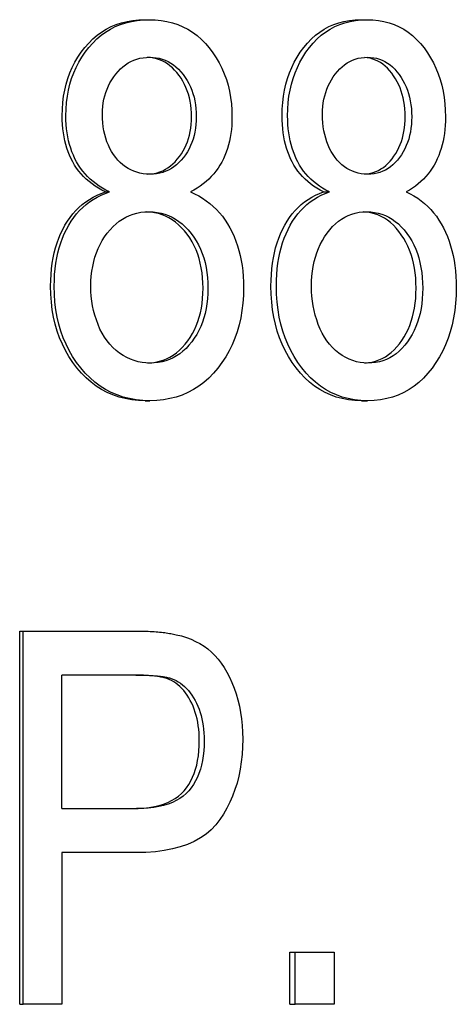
# Model space of a CAD drawing. Header units: millimetres. Extents: x 94 to 3815, y -9 to 477.
# Tile 12 of 14: x 484.23 to 487.21, y 335.69 to 342.39. Entities that reach past the tile are written whole.
import ezdxf

# ---------------------------------------------------------------- set-up
doc = ezdxf.new("R2010")
doc.units = ezdxf.units.MM
doc.layers.add('DETAIL', color=2, linetype='Continuous')

msp = doc.modelspace()

# ---------------------------------------------------------------- linework, layer by layer
at = {"layer": 'DETAIL'}
for p, q in [((485.0852, 342.3918), (485.1151, 342.3918)), ((486.5555, 342.3918), (486.5976, 342.3918)), ((484.8182, 341.2205), (484.8459, 341.2205)), ((486.3013, 341.2205), (486.3414, 341.2205)), ((485.0889, 339.7995), (485.1188, 339.7995)), ((486.559, 339.7995), (486.6012, 339.7995)), ((484.2339, 338.2321), (484.2567, 338.2321)), ((484.2339, 335.6921), (484.2339, 338.2321)), ((484.2567, 338.2321), (485.0032, 338.2321)), ((484.2567, 335.6921), (484.2567, 338.2321)), ((484.5202, 337.0241), (484.5202, 337.932)), ((485.0237, 337.932), (484.5202, 337.932)), ((484.5202, 337.0241), (485.0293, 337.0241)), ((484.5202, 336.724), (484.5202, 335.6921)), ((485.0256, 336.724), (484.5202, 336.724)), ((486.0715, 336.0464), (486.1096, 336.0464)), ((486.0715, 335.6921), (486.0715, 336.0464)), ((486.1096, 336.0464), (486.3736, 336.0464)), ((486.1096, 335.6921), (486.1096, 336.0464)), ((486.3736, 336.0464), (486.3736, 335.6921)), ((484.2339, 335.6921), (484.2567, 335.6921)), ((484.5202, 335.6921), (484.2567, 335.6921)), ((486.0715, 335.6921), (486.1096, 335.6921)), ((486.3736, 335.6921), (486.1096, 335.6921))]:
    msp.add_line(p, q, dxfattribs=at)
at = {"layer": 'DETAIL', "flags": 128}
for points in [[(484.5233, 341.7374), (484.5243, 341.783), (484.5276, 341.8273), (484.5329, 341.8704), (484.5404, 341.9122), (484.5501, 341.9529), (484.5619, 341.9923), (484.5758, 342.0305), (484.5919, 342.0674), (484.6101, 342.1032), (484.6305, 342.1377), (484.6529, 342.171), (484.6776, 342.203), (484.7039, 342.2332), (484.7317, 342.2607), (484.7608, 342.2856), (484.7914, 342.3079), (484.8233, 342.3276), (484.8566, 342.3446), (484.8913, 342.359), (484.9273, 342.3708), (484.9648, 342.38), (485.0036, 342.3866), (485.0437, 342.3905), (485.0852, 342.3918)], [(484.5485, 341.7374), (484.5496, 341.783), (484.5528, 341.8273), (484.5582, 341.8704), (484.5658, 341.9122), (484.5755, 341.9529), (484.5874, 341.9923), (484.6015, 342.0305), (484.6177, 342.0674), (484.6361, 342.1032), (484.6566, 342.1377), (484.6793, 342.171), (484.7041, 342.203), (484.7307, 342.2332), (484.7586, 342.2607), (484.788, 342.2856), (484.8188, 342.3079), (484.851, 342.3276), (484.8846, 342.3446), (484.9196, 342.359), (484.9559, 342.3708), (484.9937, 342.38), (485.0328, 342.3866), (485.0733, 342.3905), (485.1151, 342.3918)], [(485.1151, 342.3918), (485.1569, 342.3905), (485.1974, 342.3864), (485.2363, 342.3798), (485.2739, 342.3704), (485.3101, 342.3584), (485.3449, 342.3436), (485.3783, 342.3263), (485.4103, 342.3062), (485.4409, 342.2834), (485.4701, 342.258), (485.4979, 342.2299), (485.5244, 342.1992), (485.5491, 342.1665), (485.5716, 342.1326), (485.592, 342.0976), (485.6102, 342.0614), (485.6262, 342.024), (485.6402, 341.9855), (485.6519, 341.9458), (485.6615, 341.9049), (485.669, 341.8629), (485.6744, 341.8196), (485.6776, 341.7752), (485.6786, 341.7297)], [(486.0195, 341.7374), (486.0206, 341.783), (486.0236, 341.8273), (486.0288, 341.8704), (486.036, 341.9122), (486.0452, 341.9529), (486.0565, 341.9923), (486.0698, 342.0305), (486.0852, 342.0674), (486.1026, 342.1032), (486.1221, 342.1377), (486.1436, 342.171), (486.1671, 342.203), (486.1922, 342.2332), (486.2188, 342.2607), (486.2466, 342.2856), (486.2757, 342.3079), (486.3062, 342.3276), (486.3379, 342.3446), (486.371, 342.359), (486.4053, 342.3708), (486.4409, 342.38), (486.4778, 342.3866), (486.516, 342.3905), (486.5555, 342.3918)], [(486.0572, 341.7374), (486.0583, 341.783), (486.0614, 341.8273), (486.0666, 341.8704), (486.0738, 341.9122), (486.0831, 341.9529), (486.0945, 341.9923), (486.1079, 342.0305), (486.1234, 342.0674), (486.141, 342.1032), (486.1606, 342.1377), (486.1823, 342.171), (486.206, 342.203), (486.2314, 342.2332), (486.2581, 342.2607), (486.2862, 342.2856), (486.3155, 342.3079), (486.3462, 342.3276), (486.3783, 342.3446), (486.4116, 342.359), (486.4462, 342.3708), (486.4821, 342.38), (486.5194, 342.3866), (486.5579, 342.3905), (486.5976, 342.3918)], [(486.5976, 342.3918), (486.6374, 342.3905), (486.6757, 342.3864), (486.7127, 342.3798), (486.7484, 342.3704), (486.7827, 342.3584), (486.8157, 342.3436), (486.8473, 342.3263), (486.8776, 342.3062), (486.9065, 342.2834), (486.9342, 342.258), (486.9605, 342.2299), (486.9855, 342.1992), (487.0088, 342.1665), (487.0301, 342.1326), (487.0493, 342.0976), (487.0665, 342.0614), (487.0817, 342.024), (487.0948, 341.9855), (487.1059, 341.9458), (487.115, 341.9049), (487.1221, 341.8629), (487.1271, 341.8196), (487.1301, 341.7752), (487.1311, 341.7297)], [(484.7971, 341.7491), (484.7978, 341.7752), (484.7997, 341.8007), (484.8028, 341.8256), (484.8073, 341.8499), (484.8129, 341.8736), (484.8199, 341.8967), (484.8281, 341.9191), (484.8376, 341.9409), (484.8483, 341.9621), (484.8603, 341.9827), (484.8736, 342.0027), (484.8881, 342.022), (484.9036, 342.0403), (484.9198, 342.0569), (484.9366, 342.072), (484.9542, 342.0855), (484.9724, 342.0974), (484.9913, 342.1077), (485.0109, 342.1164), (485.0311, 342.1236), (485.052, 342.1291), (485.0736, 342.1331), (485.0959, 342.1355), (485.1188, 342.1363)], [(485.4034, 341.7316), (485.4028, 341.7589), (485.401, 341.7855), (485.3981, 341.8113), (485.3939, 341.8365), (485.3886, 341.861), (485.3821, 341.8847), (485.3745, 341.9078), (485.3656, 341.9302), (485.3556, 341.9519), (485.3444, 341.9728), (485.332, 341.9931), (485.3184, 342.0127), (485.3038, 342.0314), (485.2885, 342.0486), (485.2727, 342.0642), (485.2562, 342.0783), (485.2392, 342.0909), (485.2216, 342.102), (485.2034, 342.1115), (485.1846, 342.1194), (485.1652, 342.1259), (485.1452, 342.1307), (485.1247, 342.1341), (485.1035, 342.1359)], [(485.1188, 342.1363), (485.1412, 342.1354), (485.1629, 342.133), (485.184, 342.1289), (485.2044, 342.1232), (485.2242, 342.1159), (485.2434, 342.107), (485.262, 342.0964), (485.2799, 342.0842), (485.2972, 342.0704), (485.3139, 342.0549), (485.3299, 342.0378), (485.3454, 342.0191), (485.3598, 341.9992), (485.3731, 341.9786), (485.385, 341.9572), (485.3957, 341.9351), (485.4051, 341.9123), (485.4133, 341.8887), (485.4202, 341.8644), (485.4259, 341.8393), (485.4303, 341.8135), (485.4334, 341.7869), (485.4353, 341.7597), (485.4359, 341.7316)], [(486.2948, 341.7491), (486.2954, 341.7752), (486.2973, 341.8007), (486.3003, 341.8256), (486.3045, 341.8499), (486.3099, 341.8736), (486.3166, 341.8967), (486.3244, 341.9191), (486.3334, 341.9409), (486.3437, 341.9621), (486.3551, 341.9827), (486.3678, 342.0027), (486.3816, 342.022), (486.3964, 342.0403), (486.4118, 342.0569), (486.4278, 342.072), (486.4445, 342.0855), (486.4619, 342.0974), (486.4799, 342.1077), (486.4985, 342.1164), (486.5178, 342.1236), (486.5377, 342.1291), (486.5582, 342.1331), (486.5794, 342.1355), (486.6012, 342.1363)], [(486.8572, 341.7316), (486.8566, 341.7585), (486.855, 341.7847), (486.8523, 341.8103), (486.8485, 341.8351), (486.8436, 341.8593), (486.8376, 341.8828), (486.8306, 341.9056), (486.8224, 341.9278), (486.8132, 341.9492), (486.8029, 341.97), (486.7914, 341.9901), (486.7789, 342.0095), (486.7654, 342.0281), (486.7512, 342.0454), (486.7365, 342.0611), (486.7213, 342.0754), (486.7055, 342.0881), (486.6892, 342.0994), (486.6723, 342.1091), (486.6548, 342.1174), (486.6369, 342.1242), (486.6183, 342.1294), (486.5992, 342.1332), (486.5796, 342.1355)], [(486.6012, 342.1363), (486.6224, 342.1354), (486.643, 342.133), (486.663, 342.1289), (486.6825, 342.1232), (486.7013, 342.1159), (486.7195, 342.107), (486.7371, 342.0964), (486.7541, 342.0842), (486.7705, 342.0704), (486.7863, 342.0549), (486.8015, 342.0378), (486.8161, 342.0191), (486.8298, 341.9992), (486.8423, 341.9786), (486.8537, 341.9572), (486.8638, 341.9351), (486.8727, 341.9123), (486.8804, 341.8887), (486.887, 341.8644), (486.8923, 341.8393), (486.8965, 341.8135), (486.8995, 341.7869), (486.9013, 341.7597), (486.9018, 341.7316)], [(484.8182, 341.2205), (484.7937, 341.2329), (484.7702, 341.2461), (484.7478, 341.2601), (484.7265, 341.275), (484.7063, 341.2906), (484.6871, 341.3072), (484.6691, 341.3245), (484.6521, 341.3427), (484.6363, 341.3617), (484.6215, 341.3816), (484.6079, 341.4023), (484.5953, 341.4238), (484.5838, 341.4461), (484.5733, 341.4691), (484.5638, 341.4928), (484.5553, 341.5172), (484.5478, 341.5423), (484.5413, 341.568), (484.5358, 341.5945), (484.5313, 341.6217), (484.5278, 341.6496), (484.5253, 341.6782), (484.5238, 341.7075), (484.5233, 341.7374)], [(484.8459, 341.2205), (484.8212, 341.2329), (484.7975, 341.2461), (484.7749, 341.2601), (484.7534, 341.275), (484.733, 341.2906), (484.7137, 341.3072), (484.6955, 341.3245), (484.6784, 341.3427), (484.6625, 341.3617), (484.6476, 341.3816), (484.6338, 341.4023), (484.6212, 341.4238), (484.6096, 341.4461), (484.599, 341.4691), (484.5894, 341.4928), (484.5808, 341.5172), (484.5732, 341.5423), (484.5667, 341.568), (484.5611, 341.5945), (484.5566, 341.6217), (484.553, 341.6496), (484.5505, 341.6782), (484.549, 341.7075), (484.5485, 341.7374)], [(485.1207, 341.3406), (485.0972, 341.3414), (485.0744, 341.3437), (485.0523, 341.3477), (485.031, 341.3533), (485.0104, 341.3604), (484.9906, 341.3691), (484.9715, 341.3794), (484.9531, 341.3913), (484.9355, 341.4048), (484.9187, 341.4199), (484.9025, 341.4365), (484.8872, 341.4548), (484.8728, 341.4743), (484.8597, 341.4947), (484.8478, 341.516), (484.8372, 341.5383), (484.8278, 341.5614), (484.8197, 341.5855), (484.8128, 341.6104), (484.8071, 341.6363), (484.8028, 341.6631), (484.7996, 341.6909), (484.7978, 341.7195), (484.7971, 341.7491)], [(485.1055, 341.3409), (485.1272, 341.3426), (485.1482, 341.3458), (485.1685, 341.3506), (485.1881, 341.3568), (485.2071, 341.3644), (485.2254, 341.3736), (485.243, 341.3843), (485.2599, 341.3965), (485.2762, 341.4101), (485.2918, 341.4252), (485.3067, 341.4419), (485.3209, 341.4599), (485.3341, 341.4789), (485.3461, 341.4985), (485.357, 341.5188), (485.3667, 341.5397), (485.3753, 341.5613), (485.3828, 341.5836), (485.3891, 341.6066), (485.3942, 341.6303), (485.3982, 341.6546), (485.4011, 341.6796), (485.4028, 341.7053), (485.4034, 341.7316)], [(485.4359, 341.7316), (485.4353, 341.7046), (485.4335, 341.6782), (485.4304, 341.6526), (485.4262, 341.6276), (485.4207, 341.6034), (485.414, 341.5799), (485.4061, 341.5571), (485.3969, 341.535), (485.3866, 341.5137), (485.375, 341.493), (485.3622, 341.473), (485.3481, 341.4538), (485.3331, 341.4357), (485.3174, 341.4192), (485.301, 341.4043), (485.2838, 341.3909), (485.266, 341.3791), (485.2474, 341.3689), (485.2281, 341.3602), (485.208, 341.3531), (485.1873, 341.3476), (485.1658, 341.3437), (485.1436, 341.3413), (485.1207, 341.3406)], [(485.6786, 341.7297), (485.6782, 341.7007), (485.6767, 341.6722), (485.6743, 341.6445), (485.6709, 341.6173), (485.6666, 341.5908), (485.6612, 341.5649), (485.655, 341.5396), (485.6477, 341.515), (485.6395, 341.491), (485.6303, 341.4677), (485.6201, 341.4449), (485.609, 341.4228), (485.5968, 341.4015), (485.5837, 341.3809), (485.5695, 341.3612), (485.5542, 341.3423), (485.538, 341.3242), (485.5207, 341.3069), (485.5024, 341.2905), (485.4831, 341.2748), (485.4627, 341.26), (485.4413, 341.246), (485.4188, 341.2329), (485.3953, 341.2205)], [(486.3013, 341.2205), (486.2779, 341.2329), (486.2555, 341.2461), (486.2341, 341.2601), (486.2138, 341.275), (486.1945, 341.2906), (486.1762, 341.3072), (486.159, 341.3245), (486.1428, 341.3427), (486.1276, 341.3617), (486.1135, 341.3816), (486.1005, 341.4023), (486.0885, 341.4238), (486.0775, 341.4461), (486.0674, 341.4691), (486.0583, 341.4928), (486.0502, 341.5172), (486.043, 341.5423), (486.0368, 341.568), (486.0315, 341.5945), (486.0272, 341.6217), (486.0238, 341.6496), (486.0214, 341.6782), (486.02, 341.7075), (486.0195, 341.7374)], [(486.3414, 341.2205), (486.3178, 341.2329), (486.2952, 341.2461), (486.2736, 341.2601), (486.2531, 341.275), (486.2336, 341.2906), (486.2152, 341.3072), (486.1978, 341.3245), (486.1815, 341.3427), (486.1662, 341.3617), (486.152, 341.3816), (486.1389, 341.4023), (486.1268, 341.4238), (486.1157, 341.4461), (486.1055, 341.4691), (486.0964, 341.4928), (486.0881, 341.5172), (486.0809, 341.5423), (486.0746, 341.568), (486.0693, 341.5945), (486.065, 341.6217), (486.0616, 341.6496), (486.0592, 341.6782), (486.0577, 341.7075), (486.0572, 341.7374)], [(486.603, 341.3406), (486.5806, 341.3414), (486.5589, 341.3437), (486.5379, 341.3477), (486.5177, 341.3533), (486.4981, 341.3604), (486.4792, 341.3691), (486.461, 341.3794), (486.4435, 341.3913), (486.4268, 341.4048), (486.4107, 341.4199), (486.3954, 341.4365), (486.3807, 341.4548), (486.367, 341.4743), (486.3545, 341.4947), (486.3432, 341.516), (486.333, 341.5383), (486.3241, 341.5614), (486.3163, 341.5855), (486.3098, 341.6104), (486.3044, 341.6363), (486.3002, 341.6631), (486.2972, 341.6909), (486.2954, 341.7195), (486.2948, 341.7491)], [(486.5815, 341.3413), (486.6016, 341.3435), (486.6211, 341.3471), (486.6399, 341.3522), (486.6582, 341.3587), (486.6757, 341.3667), (486.6927, 341.3761), (486.709, 341.387), (486.7247, 341.3993), (486.7398, 341.4131), (486.7542, 341.4283), (486.7681, 341.445), (486.7812, 341.463), (486.7934, 341.4818), (486.8045, 341.5012), (486.8145, 341.5213), (486.8235, 341.542), (486.8314, 341.5634), (486.8382, 341.5855), (486.844, 341.6082), (486.8487, 341.6316), (486.8524, 341.6556), (486.8551, 341.6803), (486.8566, 341.7056), (486.8572, 341.7316)], [(486.9018, 341.7316), (486.9013, 341.7046), (486.8995, 341.6782), (486.8967, 341.6526), (486.8926, 341.6276), (486.8874, 341.6034), (486.8811, 341.5799), (486.8736, 341.5571), (486.8649, 341.535), (486.8551, 341.5137), (486.8442, 341.493), (486.832, 341.473), (486.8187, 341.4538), (486.8045, 341.4357), (486.7896, 341.4192), (486.774, 341.4043), (486.7578, 341.3909), (486.7408, 341.3791), (486.7232, 341.3689), (486.7049, 341.3602), (486.6859, 341.3531), (486.6662, 341.3476), (486.6458, 341.3437), (486.6247, 341.3413), (486.603, 341.3406)], [(487.1311, 341.7297), (487.1307, 341.7007), (487.1293, 341.6722), (487.127, 341.6445), (487.1238, 341.6173), (487.1197, 341.5908), (487.1147, 341.5649), (487.1088, 341.5396), (487.1019, 341.515), (487.0942, 341.491), (487.0855, 341.4677), (487.0759, 341.4449), (487.0654, 341.4228), (487.0539, 341.4015), (487.0415, 341.3809), (487.0281, 341.3612), (487.0137, 341.3423), (486.9984, 341.3242), (486.982, 341.3069), (486.9647, 341.2905), (486.9464, 341.2748), (486.9272, 341.26), (486.9069, 341.246), (486.8856, 341.2329), (486.8634, 341.2205)], [(484.4445, 340.5778), (484.4452, 340.6185), (484.4472, 340.6582), (484.4506, 340.6967), (484.4554, 340.7341), (484.4615, 340.7703), (484.4689, 340.8055), (484.4777, 340.8396), (484.4879, 340.8725), (484.4994, 340.9043), (484.5122, 340.935), (484.5264, 340.9646), (484.542, 340.9931), (484.5588, 341.0202), (484.5767, 341.0459), (484.5958, 341.0701), (484.616, 341.0928), (484.6373, 341.114), (484.6598, 341.1337), (484.6834, 341.1519), (484.7081, 341.1686), (484.734, 341.1838), (484.761, 341.1975), (484.789, 341.2098), (484.8182, 341.2205)], [(484.4691, 340.5778), (484.4698, 340.6185), (484.4718, 340.6582), (484.4752, 340.6967), (484.48, 340.7341), (484.4862, 340.7703), (484.4937, 340.8055), (484.5026, 340.8396), (484.5128, 340.8725), (484.5244, 340.9043), (484.5374, 340.935), (484.5517, 340.9646), (484.5674, 340.9931), (484.5843, 341.0202), (484.6024, 341.0459), (484.6216, 341.0701), (484.642, 341.0928), (484.6635, 341.114), (484.6862, 341.1337), (484.71, 341.1519), (484.7349, 341.1686), (484.761, 341.1838), (484.7882, 341.1975), (484.8165, 341.2098), (484.8459, 341.2205)], [(485.3953, 341.2205), (485.4243, 341.2073), (485.452, 341.1927), (485.4786, 341.1769), (485.504, 341.1597), (485.5283, 341.1411), (485.5513, 341.1213), (485.5732, 341.1002), (485.5939, 341.0777), (485.6134, 341.0539), (485.6317, 341.0288), (485.6489, 341.0024), (485.6649, 340.9747), (485.6797, 340.9458), (485.6932, 340.916), (485.7054, 340.8854), (485.7163, 340.8538), (485.7259, 340.8213), (485.7342, 340.7878), (485.7413, 340.7535), (485.7471, 340.7183), (485.7515, 340.6821), (485.7547, 340.645), (485.7567, 340.607), (485.7573, 340.5681)], [(485.9441, 340.5778), (485.9448, 340.6185), (485.9467, 340.6582), (485.95, 340.6967), (485.9545, 340.7341), (485.9603, 340.7703), (485.9675, 340.8055), (485.9759, 340.8396), (485.9856, 340.8725), (485.9967, 340.9043), (486.009, 340.935), (486.0226, 340.9646), (486.0375, 340.9931), (486.0535, 341.0202), (486.0707, 341.0459), (486.0889, 341.0701), (486.1082, 341.0928), (486.1286, 341.114), (486.1501, 341.1337), (486.1727, 341.1519), (486.1963, 341.1686), (486.221, 341.1838), (486.2467, 341.1975), (486.2735, 341.2098), (486.3013, 341.2205)], [(485.9812, 340.5778), (485.9818, 340.6185), (485.9838, 340.6582), (485.9871, 340.6967), (485.9917, 340.7341), (485.9975, 340.7703), (486.0047, 340.8055), (486.0132, 340.8396), (486.0231, 340.8725), (486.0342, 340.9043), (486.0466, 340.935), (486.0603, 340.9646), (486.0753, 340.9931), (486.0915, 341.0202), (486.1088, 341.0459), (486.1272, 341.0701), (486.1467, 341.0928), (486.1672, 341.114), (486.1889, 341.1337), (486.2116, 341.1519), (486.2354, 341.1686), (486.2603, 341.1838), (486.2863, 341.1975), (486.3133, 341.2098), (486.3414, 341.2205)], [(486.8634, 341.2205), (486.8908, 341.2073), (486.9171, 341.1927), (486.9423, 341.1769), (486.9663, 341.1597), (486.9892, 341.1411), (487.0109, 341.1213), (487.0316, 341.1002), (487.0511, 341.0777), (487.0696, 341.0539), (487.0869, 341.0288), (487.1031, 341.0024), (487.1182, 340.9747), (487.1321, 340.9458), (487.1448, 340.916), (487.1563, 340.8854), (487.1666, 340.8538), (487.1757, 340.8213), (487.1835, 340.7878), (487.1902, 340.7535), (487.1956, 340.7183), (487.1998, 340.6821), (487.2029, 340.645), (487.2047, 340.607), (487.2053, 340.5681)], [(484.7182, 340.5758), (484.719, 340.6118), (484.7213, 340.6467), (484.7252, 340.6806), (484.7306, 340.7135), (484.7376, 340.7454), (484.7462, 340.7762), (484.7563, 340.806), (484.7679, 340.8348), (484.7811, 340.8626), (484.7959, 340.8894), (484.8121, 340.9151), (484.83, 340.9398), (484.849, 340.963), (484.8689, 340.9842), (484.8896, 341.0033), (484.9111, 341.0205), (484.9335, 341.0356), (484.9567, 341.0487), (484.9807, 341.0598), (485.0056, 341.0689), (485.0313, 341.0759), (485.0578, 341.081), (485.0851, 341.084), (485.1133, 341.085)], [(485.482, 340.5642), (485.4812, 340.6006), (485.479, 340.636), (485.4752, 340.6703), (485.4699, 340.7035), (485.4632, 340.7357), (485.4549, 340.7668), (485.4451, 340.7969), (485.4338, 340.8259), (485.421, 340.8539), (485.4067, 340.8808), (485.3908, 340.9066), (485.3735, 340.9314), (485.3548, 340.9549), (485.3353, 340.9765), (485.3151, 340.9961), (485.2941, 341.0138), (485.2723, 341.0295), (485.2498, 341.0432), (485.2265, 341.055), (485.2024, 341.0649), (485.1775, 341.0728), (485.1519, 341.0787), (485.1255, 341.0827), (485.0983, 341.0847)], [(485.1133, 341.085), (485.1417, 341.084), (485.1694, 341.0809), (485.1962, 341.0758), (485.2222, 341.0687), (485.2474, 341.0595), (485.2717, 341.0482), (485.2953, 341.0349), (485.318, 341.0196), (485.3399, 341.0022), (485.361, 340.9828), (485.3813, 340.9614), (485.4008, 340.9379), (485.4191, 340.9128), (485.4358, 340.8866), (485.4509, 340.8593), (485.4644, 340.831), (485.4763, 340.8015), (485.4866, 340.7709), (485.4954, 340.7392), (485.5025, 340.7064), (485.5081, 340.6725), (485.512, 340.6375), (485.5144, 340.6014), (485.5152, 340.5642)], [(486.2195, 340.5758), (486.2202, 340.6118), (486.2224, 340.6467), (486.2262, 340.6806), (486.2313, 340.7135), (486.238, 340.7454), (486.2462, 340.7762), (486.2558, 340.806), (486.267, 340.8348), (486.2796, 340.8626), (486.2936, 340.8894), (486.3092, 340.9151), (486.3262, 340.9398), (486.3443, 340.963), (486.3633, 340.9842), (486.383, 341.0033), (486.4035, 341.0205), (486.4248, 341.0356), (486.4469, 341.0487), (486.4698, 341.0598), (486.4935, 341.0689), (486.5179, 341.0759), (486.5431, 341.081), (486.5691, 341.084), (486.5959, 341.085)], [(486.9315, 340.5642), (486.9308, 340.6002), (486.9287, 340.6352), (486.9253, 340.6692), (486.9204, 340.7021), (486.9141, 340.734), (486.9065, 340.7648), (486.8974, 340.7946), (486.887, 340.8234), (486.8751, 340.8511), (486.8619, 340.8779), (486.8472, 340.9036), (486.8311, 340.9282), (486.8138, 340.9517), (486.7957, 340.9733), (486.7768, 340.993), (486.7573, 341.0108), (486.737, 341.0267), (486.716, 341.0407), (486.6943, 341.0528), (486.6718, 341.0629), (486.6486, 341.0712), (486.6247, 341.0775), (486.6001, 341.0819), (486.5748, 341.0844)], [(486.5959, 341.085), (486.6229, 341.084), (486.6492, 341.0809), (486.6746, 341.0758), (486.6993, 341.0687), (486.7232, 341.0595), (486.7463, 341.0482), (486.7686, 341.0349), (486.7902, 341.0196), (486.811, 341.0022), (486.831, 340.9828), (486.8502, 340.9614), (486.8686, 340.9379), (486.886, 340.9128), (486.9017, 340.8866), (486.916, 340.8593), (486.9288, 340.831), (486.9401, 340.8015), (486.9498, 340.7709), (486.9581, 340.7392), (486.9648, 340.7064), (486.9701, 340.6725), (486.9738, 340.6375), (486.9761, 340.6014), (486.9768, 340.5642)], [(485.0889, 339.7995), (485.0419, 339.8011), (484.9964, 339.8057), (484.9524, 339.8134), (484.9098, 339.8243), (484.8687, 339.8382), (484.8292, 339.8552), (484.7911, 339.8753), (484.7545, 339.8985), (484.7195, 339.9248), (484.6859, 339.9541), (484.6539, 339.9866), (484.6234, 340.0222), (484.5949, 340.06), (484.5688, 340.0994), (484.5452, 340.1404), (484.5241, 340.1829), (484.5055, 340.2269), (484.4893, 340.2724), (484.4756, 340.3195), (484.4644, 340.3681), (484.4557, 340.4182), (484.4495, 340.4699), (484.4458, 340.5231), (484.4445, 340.5778)], [(485.1188, 339.7995), (485.0715, 339.8011), (485.0256, 339.8057), (484.9812, 339.8134), (484.9383, 339.8243), (484.8969, 339.8382), (484.857, 339.8552), (484.8186, 339.8753), (484.7817, 339.8985), (484.7463, 339.9248), (484.7125, 339.9541), (484.6802, 339.9866), (484.6494, 340.0222), (484.6207, 340.06), (484.5944, 340.0994), (484.5706, 340.1404), (484.5493, 340.1829), (484.5305, 340.2269), (484.5143, 340.2724), (484.5005, 340.3195), (484.4892, 340.3681), (484.4804, 340.4182), (484.4741, 340.4699), (484.4704, 340.5231), (484.4691, 340.5778)], [(485.1207, 340.0551), (485.0934, 340.0561), (485.0665, 340.0594), (485.04, 340.0647), (485.0139, 340.0723), (484.9882, 340.0819), (484.9629, 340.0937), (484.9379, 340.1077), (484.9134, 340.1238), (484.8898, 340.1419), (484.8677, 340.1617), (484.8472, 340.1832), (484.8281, 340.2066), (484.8106, 340.2316), (484.7946, 340.2585), (484.7801, 340.2871), (484.7671, 340.3174), (484.7556, 340.3488), (484.7457, 340.3804), (484.7373, 340.4123), (484.7304, 340.4444), (484.7251, 340.4769), (484.7212, 340.5096), (484.7189, 340.5426), (484.7182, 340.5758)], [(485.1063, 340.0554), (485.1334, 340.0574), (485.1596, 340.0613), (485.1851, 340.0672), (485.2097, 340.075), (485.2335, 340.0846), (485.2565, 340.0962), (485.2786, 340.1097), (485.3, 340.1251), (485.3205, 340.1425), (485.3402, 340.1617), (485.3591, 340.1829), (485.3772, 340.2059), (485.3939, 340.2302), (485.4092, 340.2555), (485.4231, 340.2818), (485.4354, 340.3091), (485.4464, 340.3375), (485.4558, 340.3668), (485.4638, 340.3972), (485.4704, 340.4286), (485.4754, 340.461), (485.4791, 340.4944), (485.4813, 340.5288), (485.482, 340.5642)], [(485.7573, 340.5681), (485.7561, 340.5146), (485.7525, 340.4626), (485.7464, 340.412), (485.7379, 340.3628), (485.727, 340.315), (485.7137, 340.2688), (485.6979, 340.2239), (485.6797, 340.1805), (485.659, 340.1385), (485.6359, 340.098), (485.6103, 340.0589), (485.5823, 340.0212), (485.5523, 339.9858), (485.5207, 339.9535), (485.4876, 339.9242), (485.4529, 339.898), (485.4167, 339.875), (485.3789, 339.8549), (485.3395, 339.838), (485.2985, 339.8242), (485.256, 339.8134), (485.2119, 339.8057), (485.1662, 339.8011), (485.1188, 339.7995)], [(485.5152, 340.5642), (485.5144, 340.528), (485.5121, 340.4928), (485.5083, 340.4587), (485.5029, 340.4256), (485.496, 340.3936), (485.4876, 340.3627), (485.4776, 340.3328), (485.4661, 340.304), (485.453, 340.2762), (485.4384, 340.2495), (485.4222, 340.2239), (485.4045, 340.1993), (485.3856, 340.1763), (485.3659, 340.1552), (485.3452, 340.1362), (485.3238, 340.1192), (485.3014, 340.1042), (485.2782, 340.0911), (485.2541, 340.0801), (485.2292, 340.0711), (485.2034, 340.0641), (485.1767, 340.0591), (485.1491, 340.0561), (485.1207, 340.0551)], [(486.559, 339.7995), (486.5143, 339.8011), (486.471, 339.8057), (486.4291, 339.8134), (486.3886, 339.8243), (486.3495, 339.8382), (486.3118, 339.8552), (486.2755, 339.8753), (486.2406, 339.8985), (486.2071, 339.9248), (486.1751, 339.9541), (486.1445, 339.9866), (486.1153, 340.0222), (486.088, 340.06), (486.0631, 340.0994), (486.0405, 340.1404), (486.0203, 340.1829), (486.0025, 340.2269), (485.987, 340.2724), (485.9739, 340.3195), (485.9632, 340.3681), (485.9548, 340.4182), (485.9489, 340.4699), (485.9453, 340.5231), (485.9441, 340.5778)], [(486.6012, 339.7995), (486.5562, 339.8011), (486.5125, 339.8057), (486.4702, 339.8134), (486.4294, 339.8243), (486.3899, 339.8382), (486.3519, 339.8552), (486.3153, 339.8753), (486.2801, 339.8985), (486.2464, 339.9248), (486.2141, 339.9541), (486.1832, 339.9866), (486.1538, 340.0222), (486.1263, 340.06), (486.1012, 340.0994), (486.0784, 340.1404), (486.058, 340.1829), (486.04, 340.2269), (486.0244, 340.2724), (486.0112, 340.3195), (486.0004, 340.3681), (485.992, 340.4182), (485.986, 340.4699), (485.9824, 340.5231), (485.9812, 340.5778)], [(486.603, 340.0551), (486.577, 340.0561), (486.5515, 340.0594), (486.5263, 340.0647), (486.5014, 340.0723), (486.4769, 340.0819), (486.4528, 340.0937), (486.4291, 340.1077), (486.4057, 340.1238), (486.3832, 340.1419), (486.3622, 340.1617), (486.3426, 340.1832), (486.3244, 340.2066), (486.3077, 340.2316), (486.2924, 340.2585), (486.2785, 340.2871), (486.2662, 340.3174), (486.2552, 340.3488), (486.2457, 340.3804), (486.2377, 340.4123), (486.2312, 340.4444), (486.226, 340.4769), (486.2224, 340.5096), (486.2202, 340.5426), (486.2195, 340.5758)], [(486.5826, 340.0557), (486.6078, 340.0582), (486.6323, 340.0626), (486.656, 340.0689), (486.6789, 340.077), (486.701, 340.087), (486.7224, 340.0988), (486.743, 340.1126), (486.7629, 340.1282), (486.782, 340.1456), (486.8003, 340.165), (486.8179, 340.1862), (486.8346, 340.2092), (486.8501, 340.2333), (486.8643, 340.2584), (486.8771, 340.2845), (486.8885, 340.3117), (486.8986, 340.3398), (486.9073, 340.3689), (486.9147, 340.3989), (486.9208, 340.43), (486.9255, 340.4621), (486.9288, 340.4951), (486.9308, 340.5292), (486.9315, 340.5642)], [(487.2053, 340.5681), (487.2041, 340.5146), (487.2007, 340.4626), (487.195, 340.412), (487.187, 340.3628), (487.1767, 340.315), (487.1641, 340.2688), (487.1493, 340.2239), (487.1321, 340.1805), (487.1126, 340.1385), (487.0908, 340.098), (487.0667, 340.0589), (487.0402, 340.0212), (487.0119, 339.9858), (486.9821, 339.9535), (486.9507, 339.9242), (486.9179, 339.898), (486.8837, 339.875), (486.8479, 339.8549), (486.8106, 339.838), (486.7717, 339.8242), (486.7314, 339.8134), (486.6895, 339.8057), (486.6461, 339.8011), (486.6012, 339.7995)], [(486.9768, 340.5642), (486.9761, 340.528), (486.9739, 340.4928), (486.9703, 340.4587), (486.9652, 340.4256), (486.9587, 340.3936), (486.9507, 340.3627), (486.9413, 340.3328), (486.9304, 340.304), (486.918, 340.2762), (486.9042, 340.2495), (486.8889, 340.2239), (486.8721, 340.1993), (486.8542, 340.1763), (486.8355, 340.1552), (486.816, 340.1362), (486.7956, 340.1192), (486.7745, 340.1042), (486.7525, 340.0911), (486.7296, 340.0801), (486.706, 340.0711), (486.6815, 340.0641), (486.6561, 340.0591), (486.63, 340.0561), (486.603, 340.0551)], [(485.0032, 338.2321), (485.0192, 338.2321), (485.0349, 338.2319), (485.0503, 338.2317), (485.0654, 338.2314), (485.0801, 338.231), (485.0945, 338.2305), (485.1086, 338.23), (485.1224, 338.2293), (485.1358, 338.2286), (485.1489, 338.2278), (485.1617, 338.2268), (485.1742, 338.2258), (485.1864, 338.2247), (485.1982, 338.2236), (485.2097, 338.2223), (485.2209, 338.2209), (485.2318, 338.2195), (485.2424, 338.218), (485.2526, 338.2163), (485.2625, 338.2146), (485.2722, 338.2128), (485.2814, 338.211), (485.2904, 338.209), (485.2991, 338.207)], [(485.2991, 338.207), (485.3344, 338.1983), (485.3683, 338.188), (485.4005, 338.1758), (485.4313, 338.1619), (485.4605, 338.1463), (485.4883, 338.1289), (485.5144, 338.1098), (485.5391, 338.0889), (485.5625, 338.066), (485.5846, 338.0409), (485.6056, 338.0136), (485.6255, 337.9841), (485.6442, 337.9523), (485.6617, 337.9184), (485.6781, 337.8823), (485.6933, 337.844), (485.707, 337.804), (485.7189, 337.7631), (485.729, 337.7211), (485.7372, 337.6782), (485.7436, 337.6343), (485.7482, 337.5893), (485.7509, 337.5434), (485.7518, 337.4964)], [(485.2345, 337.9088), (485.229, 337.9107), (485.223, 337.9125), (485.2167, 337.9142), (485.21, 337.9159), (485.2029, 337.9175), (485.1954, 337.919), (485.1876, 337.9204), (485.1793, 337.9217), (485.1707, 337.923), (485.1616, 337.9241), (485.1522, 337.9252), (485.1424, 337.9262), (485.1322, 337.9272), (485.1217, 337.928), (485.1107, 337.9288), (485.0994, 337.9295), (485.0876, 337.9301), (485.0755, 337.9306), (485.063, 337.931), (485.0501, 337.9314), (485.0368, 337.9317), (485.0231, 337.9319), (485.009, 337.932), (484.9946, 337.932)], [(485.0237, 337.932), (485.0383, 337.932), (485.0525, 337.9319), (485.0663, 337.9317), (485.0797, 337.9314), (485.0927, 337.931), (485.1053, 337.9306), (485.1176, 337.9301), (485.1294, 337.9295), (485.1408, 337.9288), (485.1519, 337.928), (485.1626, 337.9272), (485.1728, 337.9262), (485.1827, 337.9252), (485.1922, 337.9241), (485.2013, 337.923), (485.21, 337.9217), (485.2183, 337.9204), (485.2263, 337.919), (485.2338, 337.9175), (485.2409, 337.9159), (485.2477, 337.9142), (485.2541, 337.9125), (485.2601, 337.9107), (485.2657, 337.9088)], [(485.4564, 337.4868), (485.456, 337.5129), (485.4547, 337.5384), (485.4526, 337.5634), (485.4496, 337.5877), (485.4458, 337.6113), (485.4411, 337.6344), (485.4356, 337.6568), (485.4292, 337.6786), (485.4219, 337.6998), (485.4139, 337.7204), (485.4049, 337.7404), (485.3951, 337.7597), (485.3846, 337.7782), (485.3736, 337.7956), (485.3621, 337.8119), (485.35, 337.8271), (485.3374, 337.8411), (485.3243, 337.8541), (485.3107, 337.866), (485.2965, 337.8768), (485.2818, 337.8864), (485.2666, 337.895), (485.2508, 337.9025), (485.2345, 337.9088)], [(485.2657, 337.9088), (485.2821, 337.9025), (485.298, 337.895), (485.3134, 337.8864), (485.3282, 337.8768), (485.3425, 337.866), (485.3562, 337.8541), (485.3695, 337.8411), (485.3822, 337.8271), (485.3943, 337.8119), (485.4059, 337.7956), (485.417, 337.7782), (485.4276, 337.7597), (485.4375, 337.7404), (485.4465, 337.7204), (485.4547, 337.6998), (485.462, 337.6786), (485.4684, 337.6568), (485.474, 337.6344), (485.4787, 337.6113), (485.4825, 337.5877), (485.4855, 337.5634), (485.4877, 337.5384), (485.489, 337.5129), (485.4894, 337.4868)], [(485.0001, 337.0241), (485.0408, 337.0249), (485.0793, 337.0274), (485.1159, 337.0316), (485.1503, 337.0375), (485.1828, 337.0451), (485.2131, 337.0543), (485.2415, 337.0652), (485.2678, 337.0778), (485.2921, 337.0921), (485.3144, 337.1081), (485.3347, 337.1257), (485.353, 337.1451), (485.3695, 337.1659), (485.3846, 337.1882), (485.3983, 337.2118), (485.4105, 337.2368), (485.4212, 337.2632), (485.4306, 337.291), (485.4385, 337.3202), (485.4449, 337.3507), (485.4499, 337.3826), (485.4535, 337.416), (485.4557, 337.4507), (485.4564, 337.4868)], [(485.7518, 337.4964), (485.7508, 337.4432), (485.7475, 337.3914), (485.7421, 337.341), (485.7346, 337.2919), (485.7249, 337.2442), (485.713, 337.1978), (485.6989, 337.1529), (485.6827, 337.1093), (485.6643, 337.067), (485.6438, 337.0262), (485.621, 336.9867), (485.5961, 336.9486), (485.5683, 336.9127), (485.537, 336.8799), (485.5021, 336.8503), (485.4636, 336.8238), (485.4215, 336.8004), (485.3759, 336.7801), (485.3266, 336.763), (485.2737, 336.7489), (485.2172, 336.738), (485.157, 336.7302), (485.0932, 336.7256), (485.0256, 336.724)], [(485.4894, 337.4868), (485.4887, 337.4507), (485.4865, 337.416), (485.4829, 337.3826), (485.4778, 337.3507), (485.4713, 337.3202), (485.4634, 337.291), (485.454, 337.2632), (485.4431, 337.2368), (485.4308, 337.2118), (485.417, 337.1882), (485.4018, 337.1659), (485.3851, 337.1451), (485.3667, 337.1257), (485.3463, 337.1081), (485.3238, 337.0921), (485.2993, 337.0778), (485.2727, 337.0652), (485.2441, 337.0543), (485.2135, 337.0451), (485.1808, 337.0375), (485.146, 337.0316), (485.1092, 337.0274), (485.0703, 337.0249), (485.0293, 337.0241)]]:
    msp.add_lwpolyline(points, dxfattribs=at)

doc.saveas('drawing.dxf')
